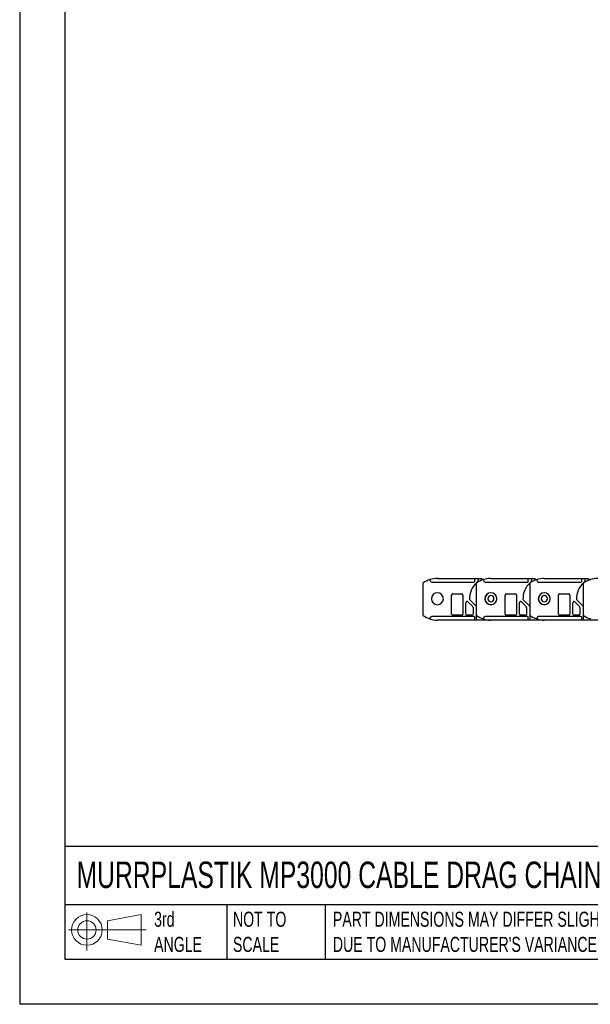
# Model space of a CAD drawing. Header units: millimetres. Extents: x 0 to 1676, y 0 to 1295.
# Tile 1 of 11: x 0 to 480, y 0 to 829. Entities that reach past the tile are written whole.
import ezdxf

# ---------------------------------------------------------------- set-up
doc = ezdxf.new("R2010")
doc.units = ezdxf.units.MM
doc.header["$LTSCALE"] = 6
doc.layers.add('TEXT', color=140, linetype='Continuous', lineweight=25)
doc.styles.add('SLDTEXTSTYLE0', font='TXT', dxfattribs={"width": 0.7})

# ---------------------------------------------------------------- blocks, each defined once
blk = doc.blocks.new('Block11')
at = {"color": 7, "linetype": 'Continuous', "lineweight": 18}
for p, q in [((15.53, 31.86), (15.53, 0)), ((32.88, 25), (61.05, 30.19)), ((32.88, 9.58), (32.88, 25)), ((61.05, 30.19), (61.05, 4.39)), ((0, 17.29), (65.24, 17.29)), ((32.88, 9.58), (61.05, 4.39))]:
    blk.add_line(p, q, dxfattribs=at)
for radius in [12.9, 7.71]:
    blk.add_circle((15.53, 17.29), radius, dxfattribs=at)
blk = doc.blocks.new('Block12')
at = {"color": 7, "linetype": 'Continuous'}
blk.add_blockref('Block11', (0, 0), dxfattribs=at)

msp = doc.modelspace()

# ---------------------------------------------------------------- linework, layer by layer
at = {"color": 7, "linetype": 'Continuous'}
for p in [(0.01, 1295.42), (1676.41, 0.02)]:
    msp.add_line(p, (0.01, 0.02), dxfattribs=at)
for p, q in [((345.11, 357.49), (345.11, 356.96)), ((351.41, 358.46), (382.91, 358.46)), ((382.91, 355.96), (382.91, 358.46)), ((382.91, 358.46), (385.91, 358.46)), ((385.91, 357.46), (385.91, 358.46)), ((385.91, 358.46), (388.41, 358.46)), ((388.41, 358.46), (389.72, 357.37)), ((390.09, 357.49), (390.09, 356.96)), ((396.39, 358.46), (427.89, 358.46)), ((427.89, 355.96), (427.89, 358.46)), ((427.89, 358.46), (430.89, 358.46)), ((430.89, 357.46), (430.89, 358.46)), ((430.89, 358.46), (433.39, 358.46)), ((433.39, 358.46), (434.7, 357.37)), ((435.07, 357.49), (435.07, 356.96)), ((441.37, 358.46), (472.87, 358.46)), ((472.87, 355.96), (472.87, 358.46)), ((472.87, 358.46), (475.87, 358.46)), ((475.87, 357.46), (475.87, 358.46)), ((475.87, 358.46), (478.37, 358.46)), ((478.37, 358.46), (479.68, 357.37)), ((480.05, 357.49), (480.05, 356.96)), ((339.41, 327.22), (339.41, 354.69)), ((346.61, 355.46), (382.41, 355.46)), ((384.39, 327.22), (384.39, 354.69)), ((391.59, 355.46), (427.39, 355.46)), ((429.37, 327.22), (429.37, 354.69)), ((436.57, 355.46), (472.37, 355.46)), ((474.35, 327.22), (474.35, 354.69)), ((363.41, 328.46), (363.41, 344.46)), ((364.41, 345.46), (371.91, 345.46)), ((372.91, 344.46), (372.91, 328.46)), ((384.41, 334.86), (378.42, 340.85)), ((408.39, 328.46), (408.39, 344.46)), ((409.39, 345.46), (416.89, 345.46)), ((417.89, 344.46), (417.89, 328.46)), ((429.39, 334.86), (423.4, 340.85)), ((453.37, 328.46), (453.37, 344.46)), ((454.37, 345.46), (461.87, 345.46)), ((462.87, 344.46), (462.87, 328.46)), ((474.37, 334.86), (468.38, 340.85)), ((375.41, 328.46), (375.41, 338.04)), ((377.11, 338.75), (381.11, 334.75)), ((381.41, 334.04), (381.41, 328.46)), ((384.41, 323.46), (384.41, 334.86)), ((420.39, 328.46), (420.39, 338.04)), ((422.09, 338.75), (426.09, 334.75)), ((426.39, 334.04), (426.39, 328.46)), ((429.39, 323.46), (429.39, 334.86)), ((465.37, 328.46), (465.37, 338.04)), ((467.07, 338.75), (471.07, 334.75)), ((471.37, 334.04), (471.37, 328.46)), ((474.37, 323.46), (474.37, 334.86)), ((345.11, 324.96), (345.11, 324.43)), ((382.41, 326.46), (346.61, 326.46)), ((382.91, 323.46), (351.41, 323.46)), ((371.91, 327.46), (364.41, 327.46)), ((380.41, 327.46), (376.41, 327.46)), ((382.91, 323.46), (382.91, 325.96)), ((384.41, 323.46), (382.91, 323.46)), ((396.38, 323.46), (384.41, 323.46)), ((390.09, 324.96), (390.09, 324.43)), ((427.39, 326.46), (391.59, 326.46)), ((427.89, 323.46), (396.39, 323.46)), ((416.89, 327.46), (409.39, 327.46)), ((425.39, 327.46), (421.39, 327.46)), ((427.89, 323.46), (427.89, 325.96)), ((429.39, 323.46), (427.89, 323.46)), ((441.36, 323.46), (429.39, 323.46)), ((435.07, 324.96), (435.07, 324.43)), ((472.37, 326.46), (436.57, 326.46)), ((472.87, 323.46), (441.37, 323.46)), ((461.87, 327.46), (454.37, 327.46)), ((470.37, 327.46), (466.37, 327.46)), ((472.87, 323.46), (472.87, 325.96)), ((474.37, 323.46), (472.87, 323.46)), ((486.34, 323.46), (474.37, 323.46)), ((480.05, 324.96), (480.05, 324.43))]:
    msp.add_line(p, q)
for centre, radius, start, end in [((351.4, 337.46), 21, 107.45468, 124.8465), ((351.4, 337.46), 21, 89.99721, 107.45468), ((346.61, 356.96), 1.5, 180, 270), ((396.38, 337.46), 21, 107.45468, 124.8465), ((383.11, 357.36), 2.8, 297.6205, 2.10172), ((396.38, 337.46), 21, 89.99721, 107.45468), ((391.59, 356.96), 1.5, 180, 270), ((441.36, 337.46), 21, 107.45468, 124.8465), ((428.09, 357.36), 2.8, 297.6205, 2.10172), ((441.36, 337.46), 21, 89.99721, 107.45468), ((436.57, 356.96), 1.5, 180, 270), ((486.34, 337.46), 21, 107.45468, 124.8465), ((473.07, 357.36), 2.8, 297.6205, 2.10172), ((486.34, 337.46), 21, 89.99721, 107.45468), ((396.41, 341.46), 18, 131.81031, 181.94318), ((382.41, 355.96), 0.5, 270, 360), ((441.39, 341.46), 18, 131.81031, 181.94318), ((427.39, 355.96), 0.5, 270, 360), ((486.37, 341.46), 18, 131.81031, 181.94318), ((472.37, 355.96), 0.5, 270, 360), ((351.41, 341.46), 5.05, 90, 270), ((351.41, 341.46), 5.05, 270, 90), ((364.41, 344.46), 1, 90, 180), ((371.91, 344.46), 1, 360, 90), ((396.39, 341.46), 5.05, 90, 270), ((396.41, 341.46), 5, 0, 180), ((396.41, 341.46), 5, 180, 0), ((396.41, 341.46), 2.55, 0, 180), ((396.41, 341.46), 2.55, 180, 0), ((396.39, 341.46), 5.05, 270, 90), ((409.39, 344.46), 1, 90, 180), ((416.89, 344.46), 1, 360, 90), ((441.37, 341.46), 5.05, 90, 270), ((441.39, 341.46), 5, 0, 180), ((441.39, 341.46), 5, 180, 0), ((441.39, 341.46), 2.55, 0, 180), ((441.39, 341.46), 2.55, 180, 0), ((441.37, 341.46), 5.05, 270, 90), ((454.37, 344.46), 1, 90, 180), ((461.87, 344.46), 1, 360, 90), ((376.41, 338.04), 1, 45, 180), ((380.41, 334.04), 1, 0, 45), ((421.39, 338.04), 1, 45, 180), ((425.39, 334.04), 1, 0, 45), ((466.37, 338.04), 1, 45, 180), ((470.37, 334.04), 1, 0, 45), ((351.4, 344.46), 21, 235.1535, 252.54532), ((346.61, 324.96), 1.5, 90, 180), ((351.4, 344.46), 21, 252.54532, 270.00279), ((364.41, 328.46), 1, 180, 270), ((371.91, 328.46), 1, 270, 0), ((376.41, 328.46), 1, 180, 270), ((380.41, 328.46), 1, 270, 0), ((382.41, 325.96), 0.5, 0, 90), ((396.38, 344.46), 21, 235.1535, 252.54532), ((391.59, 324.96), 1.5, 90, 180), ((396.38, 344.46), 21, 252.54532, 270.00279), ((409.39, 328.46), 1, 180, 270), ((416.89, 328.46), 1, 270, 0), ((421.39, 328.46), 1, 180, 270), ((425.39, 328.46), 1, 270, 0), ((427.39, 325.96), 0.5, 0, 90), ((441.36, 344.46), 21, 235.1535, 252.54532), ((436.57, 324.96), 1.5, 90, 180), ((441.36, 344.46), 21, 252.54532, 270.00279), ((454.37, 328.46), 1, 180, 270), ((461.87, 328.46), 1, 270, 0), ((466.37, 328.46), 1, 180, 270), ((470.37, 328.46), 1, 270, 0), ((472.37, 325.96), 0.5, 0, 90), ((486.34, 344.46), 21, 235.1535, 252.54532)]:
    msp.add_arc(centre, radius, start, end)
at = {"layer": 'TEXT'}
for p, q in [((38.1, 1257.3), (38.1, 38.1)), ((1638.3, 132.76), (38.1, 132.76)), ((1638.3, 83.82), (38.1, 83.82)), ((174.27, 83.82), (174.27, 38.1)), ((257.02, 83.82), (257.02, 38.1)), ((38.1, 38.1), (1638.3, 38.1))]:
    msp.add_line(p, q, dxfattribs=at)

# ---------------------------------------------------------------- block references
msp.add_blockref('Block12', (41.03, 45.32), dxfattribs=at)

# ---------------------------------------------------------------- texts
at = {"layer": 'TEXT', "attachment_point": 1, "style": 'SLDTEXTSTYLE0'}
for s, insert, char_height in [('MURRPLASTIK MP3000 CABLE DRAG CHAIN', (47.79, 120.14), 22.225), ('3rd^JANGLE', (113.1, 77.98), 12.7), ('NOT TO^JSCALE', (179.44, 77.98), 12.7), ("PART DIMENSIONS MAY DIFFER SLIGHTLY ^JDUE TO MANUFACTURER'S VARIANCES", (263.48, 77.98), 12.7)]:
    msp.add_mtext(s, dxfattribs=dict(at, insert=insert, char_height=char_height))

doc.saveas('drawing.dxf')
